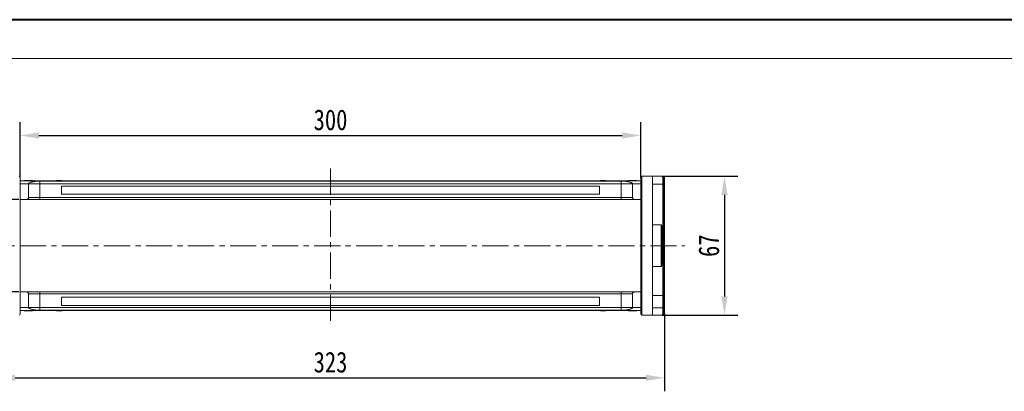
# Model space of a CAD drawing. Header units: millimetres. Extents: x -956 to 636, y -192 to 923.
# Tile 38 of 75: x -409 to 67, y 744 to 923. Entities that reach past the tile are written whole.
import ezdxf

# ---------------------------------------------------------------- set-up
doc = ezdxf.new("R2010")
doc.units = ezdxf.units.MM
doc.linetypes.add('CENTERX2', pattern=[20.32, 12.7, -2.54, 2.54, -2.54])
doc.styles.get("Standard").update_dxf_attribs({"font": '仿宋_GB2312.ttf', "width": 0.8})
doc.dimstyles.new('副本 ISO-45.1', dxfattribs={"dimtxt": 10, "dimasz": 9, "dimexe": 6.5, "dimexo": 0.625, "dimgap": 2.5, "dimtad": 1, "dimdsep": 46, "dimtxsty": 'Standard', "dimcen": 2.5, "dimadec": 0, "dimazin": 0, "dimtfac": 1, "dimtmove": 0, "dimatfit": 3, "dimfxl": 0, "dimarcsym": 0})

# ---------------------------------------------------------------- blocks, each defined once
blk = doc.blocks.new('*D3290')
at = {"color": 0, "lineweight": -2}
for p, q in [((-409.83, 836.59), (-448, 836.59)), ((-441.5, 827.59), (-441.5, 800.99)), ((-409.83, 791.99), (-448, 791.99))]:
    blk.add_line(p, q, dxfattribs=at)
at = {"color": 0, "lineweight": 9}
for points in [[(-443, 827.59), (-440, 827.59), (-441.5, 836.59)], [(-443, 800.99), (-440, 800.99), (-441.5, 791.99)]]:
    blk.add_solid(points, dxfattribs=at)
at = {"layer": 'Defpoints', "color": 0, "lineweight": 9}
for p in [(-409.2, 836.59), (-441.5, 791.99), (-409.2, 791.99)]:
    blk.add_point(p, dxfattribs=at)
at = {"color": 0, "lineweight": 9, "insert": (-449, 814.29), "char_height": 10, "attachment_point": 5, "rotation": 90}
blk.add_mtext('45', dxfattribs=at)
blk = doc.blocks.new('*D3291')
at = {"color": 0, "lineweight": -2}
for p, q in [((-98.69, 847.79), (-62.26, 847.79)), ((-68.76, 838.79), (-68.76, 789.79)), ((-98.69, 780.79), (-62.26, 780.79))]:
    blk.add_line(p, q, dxfattribs=at)
at = {"color": 0, "lineweight": 9}
for points in [[(-70.26, 838.79), (-67.26, 838.79), (-68.76, 847.79)], [(-70.26, 789.79), (-67.26, 789.79), (-68.76, 780.79)]]:
    blk.add_solid(points, dxfattribs=at)
at = {"layer": 'Defpoints', "color": 0, "lineweight": 9}
for p in [(-99.32, 847.79), (-99.32, 780.79), (-68.76, 780.79)]:
    blk.add_point(p, dxfattribs=at)
at = {"color": 0, "lineweight": 9, "insert": (-76.26, 814.29), "char_height": 10, "attachment_point": 5, "rotation": 90}
blk.add_mtext('67', dxfattribs=at)
blk = doc.blocks.new('*D3292')
at = {"color": 0, "lineweight": -2}
for p, q in [((-409.2, 847.23), (-409.2, 873.98)), ((-109.2, 847.23), (-109.2, 873.98)), ((-400.2, 867.48), (-118.2, 867.48))]:
    blk.add_line(p, q, dxfattribs=at)
at = {"color": 0, "lineweight": 9}
for points in [[(-400.2, 868.98), (-400.2, 865.98), (-409.2, 867.48)], [(-118.2, 868.98), (-118.2, 865.98), (-109.2, 867.48)]]:
    blk.add_solid(points, dxfattribs=at)
at = {"layer": 'Defpoints', "color": 0, "lineweight": 9}
for p in [(-109.2, 867.48), (-409.2, 846.61), (-109.2, 846.61)]:
    blk.add_point(p, dxfattribs=at)
at = {"color": 0, "lineweight": 9, "insert": (-259.2, 874.98), "char_height": 10, "attachment_point": 5}
blk.add_mtext('300', dxfattribs=at)
blk = doc.blocks.new('*D3293')
at = {"color": 0, "lineweight": -2}
for p, q in [((-420.7, 781.34), (-420.7, 744.01)), ((-97.7, 781.34), (-97.7, 744.01)), ((-411.7, 750.51), (-106.7, 750.51))]:
    blk.add_line(p, q, dxfattribs=at)
at = {"color": 0, "lineweight": 9}
for points in [[(-411.7, 752.01), (-411.7, 749.01), (-420.7, 750.51)], [(-106.7, 752.01), (-106.7, 749.01), (-97.7, 750.51)]]:
    blk.add_solid(points, dxfattribs=at)
at = {"layer": 'Defpoints', "color": 0, "lineweight": 9}
for p in [(-420.7, 781.96), (-97.7, 781.96), (-97.7, 750.51)]:
    blk.add_point(p, dxfattribs=at)
at = {"color": 0, "lineweight": 9, "insert": (-259.2, 758.01), "char_height": 10, "attachment_point": 5}
blk.add_mtext('323', dxfattribs=at)

msp = doc.modelspace()

# ---------------------------------------------------------------- linework, layer by layer
at = {"color": 7, "lineweight": 40}
msp.add_line((621.839, 923.349), (-955.855, 923.349), dxfattribs=at)
at = {"color": 7, "lineweight": 13}
msp.add_line((603.057, 904.567), (-861.945, 904.567), dxfattribs=at)
at = {"color": 1, "linetype": 'CENTERX2', "lineweight": 13}
for p, q in [((-259.204, 851.593), (-259.204, 776.987)), ((-429.706, 814.29), (-87.86, 814.29))]:
    msp.add_line(p, q, dxfattribs=at)
at = {"color": 7, "linetype": 'Continuous', "lineweight": 15}
for p, q in [((-108.704, 780.79), (-108.704, 847.79)), ((-103.554, 847.79), (-108.704, 847.79)), ((-103.554, 780.79), (-103.554, 847.79)), ((-99.054, 847.79), (-103.554, 847.79)), ((-259.204, 845.59), (-409.204, 845.59)), ((-409.204, 845.546), (-259.204, 845.546)), ((-405.204, 844.09), (-409.204, 844.09)), ((-407.255, 845.79), (-407.255, 845.59)), ((-406.849, 845.79), (-406.849, 845.59)), ((-405.231, 845.79), (-405.231, 845.59)), ((-405.204, 844.09), (-399.704, 844.09)), ((-405.204, 844.09), (-405.204, 837.59)), ((-403.615, 845.79), (-403.615, 845.59)), ((-403.204, 845.79), (-403.204, 845.59)), ((-259.204, 845.458), (-399.704, 845.458)), ((-399.704, 845.458), (-399.704, 844.09)), ((-399.704, 844.09), (-399.704, 837.59)), ((-399.704, 844.09), (-259.204, 844.09)), ((-391.687, 845.59), (-391.687, 845.79)), ((-391.687, 845.79), (-391.46, 845.79)), ((-391.46, 845.79), (-391.46, 845.59)), ((-391.447, 845.79), (-391.46, 845.79)), ((-391.447, 845.59), (-391.447, 845.79)), ((-391.447, 845.79), (-391.342, 845.79)), ((-391.342, 845.59), (-391.342, 845.79)), ((-391.342, 845.79), (-390.861, 845.79)), ((-390.861, 845.79), (-390.861, 845.59)), ((-390.652, 845.79), (-390.861, 845.79)), ((-390.652, 845.59), (-390.652, 845.79)), ((-390.652, 845.79), (-389.273, 845.79)), ((-389.273, 845.79), (-389.273, 845.59)), ((-389.134, 845.79), (-389.273, 845.79)), ((-259.204, 843.09), (-389.204, 843.09)), ((-389.204, 843.09), (-389.204, 839.09)), ((-389.134, 845.59), (-389.134, 845.79)), ((-109.204, 845.59), (-259.204, 845.59)), ((-259.204, 845.546), (-109.204, 845.546)), ((-118.704, 845.458), (-259.204, 845.458)), ((-259.204, 844.09), (-118.704, 844.09)), ((-129.204, 843.09), (-259.204, 843.09)), ((-129.204, 839.09), (-129.204, 843.09)), ((-128.66, 845.79), (-128.66, 845.59)), ((-128.656, 845.79), (-128.66, 845.79)), ((-128.656, 845.59), (-128.656, 845.79)), ((-128.656, 845.79), (-128.175, 845.79)), ((-128.175, 845.59), (-128.175, 845.79)), ((-127.915, 845.79), (-128.175, 845.79)), ((-127.915, 845.79), (-127.915, 845.59)), ((-127.844, 845.79), (-127.915, 845.79)), ((-127.844, 845.59), (-127.844, 845.79)), ((-127.844, 845.79), (-127.4, 845.79)), ((-127.4, 845.59), (-127.4, 845.79)), ((-127.4, 845.79), (-126.681, 845.79)), ((-126.681, 845.59), (-126.681, 845.79)), ((-126.681, 845.79), (-126.331, 845.79)), ((-126.331, 845.79), (-126.331, 845.59)), ((-126.225, 845.79), (-126.331, 845.79)), ((-126.225, 845.59), (-126.225, 845.79)), ((-126.225, 845.79), (-126.107, 845.79)), ((-126.107, 845.59), (-126.107, 845.79)), ((-118.704, 844.09), (-118.704, 845.458)), ((-118.704, 844.09), (-113.204, 844.09)), ((-118.704, 837.59), (-118.704, 844.09)), ((-115.204, 845.79), (-115.204, 845.59)), ((-113.204, 844.09), (-109.204, 844.09)), ((-113.204, 837.59), (-113.204, 844.09)), ((-113.15, 845.59), (-113.15, 845.79)), ((-111.153, 845.79), (-111.153, 845.59)), ((-103.554, 844.04), (-98.554, 844.04)), ((-98.554, 844.04), (-98.554, 847.123)), ((-98.554, 844.04), (-98.554, 790.248)), ((-98.054, 846.79), (-97.704, 846.791)), ((-98.054, 846.788), (-97.704, 846.788)), ((-98.054, 843.854), (-97.854, 843.854)), ((-98.054, 843.79), (-97.854, 843.79)), ((-97.854, 843.79), (-97.854, 840.554)), ((-97.704, 846.791), (-97.704, 846.788)), ((-97.704, 846.788), (-97.704, 781.792)), ((-389.204, 839.09), (-259.204, 839.09)), ((-259.204, 839.09), (-129.204, 839.09)), ((-97.854, 840.554), (-98.054, 840.554)), ((-98.054, 840.457), (-97.854, 840.457)), ((-97.854, 840.393), (-98.054, 840.393)), ((-98.054, 838.726), (-97.854, 838.726)), ((-97.854, 840.457), (-97.854, 840.393)), ((-409.204, 836.59), (-406.204, 836.59)), ((-399.704, 837.59), (-405.204, 837.59)), ((-399.704, 837.59), (-399.704, 836.59)), ((-259.204, 837.59), (-399.704, 837.59)), ((-399.704, 836.59), (-259.204, 836.59)), ((-118.704, 837.59), (-259.204, 837.59)), ((-259.204, 836.59), (-118.704, 836.59)), ((-113.204, 837.59), (-118.704, 837.59)), ((-118.704, 837.59), (-118.704, 836.59)), ((-112.204, 836.59), (-109.204, 836.59)), ((-99.404, 824.29), (-103.554, 824.29)), ((-99.404, 804.29), (-99.404, 824.29)), ((-103.554, 804.29), (-99.404, 804.29)), ((-406.204, 791.99), (-409.204, 791.99)), ((-405.204, 790.99), (-405.204, 784.49)), ((-405.204, 790.99), (-399.704, 790.99)), ((-399.704, 791.99), (-399.704, 790.99)), ((-259.204, 791.99), (-399.704, 791.99)), ((-399.704, 790.99), (-399.704, 784.49)), ((-399.704, 790.99), (-259.204, 790.99)), ((-118.704, 791.99), (-259.204, 791.99)), ((-259.204, 790.99), (-118.704, 790.99)), ((-118.704, 790.99), (-118.704, 791.99)), ((-118.704, 790.99), (-113.204, 790.99)), ((-118.704, 784.49), (-118.704, 790.99)), ((-113.204, 784.49), (-113.204, 790.99)), ((-112.204, 791.99), (-109.204, 791.99)), ((-98.554, 790.248), (-103.554, 790.248)), ((-98.554, 790.248), (-98.554, 784.204)), ((-259.204, 789.49), (-389.204, 789.49)), ((-389.204, 789.49), (-389.204, 785.49)), ((-389.204, 785.49), (-259.204, 785.49)), ((-129.204, 789.49), (-259.204, 789.49)), ((-259.204, 785.49), (-129.204, 785.49)), ((-129.204, 785.49), (-129.204, 789.49)), ((-98.054, 789.895), (-98.054, 783.851)), ((-409.204, 784.49), (-405.204, 784.49)), ((-259.204, 783.034), (-409.204, 783.034)), ((-409.204, 782.99), (-259.204, 782.99)), ((-407.255, 782.79), (-407.255, 782.99)), ((-405.258, 782.99), (-405.258, 782.79)), ((-399.704, 784.49), (-405.204, 784.49)), ((-403.204, 782.79), (-403.204, 782.99)), ((-399.704, 784.49), (-399.704, 783.122)), ((-259.204, 784.49), (-399.704, 784.49)), ((-399.704, 783.122), (-259.204, 783.122)), ((-391.687, 782.99), (-391.687, 782.79)), ((-391.569, 782.79), (-391.687, 782.79)), ((-391.569, 782.99), (-391.569, 782.79)), ((-391.569, 782.79), (-391.463, 782.79)), ((-391.463, 782.79), (-391.463, 782.99)), ((-391.112, 782.79), (-391.463, 782.79)), ((-391.112, 782.99), (-391.112, 782.79)), ((-390.394, 782.79), (-391.112, 782.79)), ((-390.394, 782.99), (-390.394, 782.79)), ((-389.95, 782.79), (-390.394, 782.79)), ((-389.95, 782.99), (-389.95, 782.79)), ((-389.95, 782.79), (-389.879, 782.79)), ((-389.879, 782.79), (-389.879, 782.99)), ((-389.879, 782.79), (-389.619, 782.79)), ((-389.619, 782.99), (-389.619, 782.79)), ((-389.137, 782.79), (-389.619, 782.79)), ((-389.137, 782.99), (-389.137, 782.79)), ((-389.137, 782.79), (-389.134, 782.79)), ((-389.134, 782.79), (-389.134, 782.99)), ((-118.704, 784.49), (-259.204, 784.49)), ((-259.204, 783.122), (-118.704, 783.122)), ((-109.204, 783.034), (-259.204, 783.034)), ((-259.204, 782.99), (-109.204, 782.99)), ((-128.66, 782.99), (-128.66, 782.79)), ((-128.66, 782.79), (-128.52, 782.79)), ((-128.52, 782.79), (-128.52, 782.99)), ((-127.141, 782.79), (-128.52, 782.79)), ((-127.141, 782.99), (-127.141, 782.79)), ((-127.141, 782.79), (-126.932, 782.79)), ((-126.932, 782.79), (-126.932, 782.99)), ((-126.451, 782.79), (-126.932, 782.79)), ((-126.451, 782.99), (-126.451, 782.79)), ((-126.346, 782.79), (-126.451, 782.79)), ((-126.346, 782.99), (-126.346, 782.79)), ((-126.346, 782.79), (-126.334, 782.79)), ((-126.334, 782.79), (-126.334, 782.99)), ((-126.107, 782.79), (-126.334, 782.79)), ((-126.107, 782.99), (-126.107, 782.79)), ((-118.704, 784.49), (-118.704, 783.122)), ((-113.204, 784.49), (-118.704, 784.49)), ((-115.204, 782.79), (-115.204, 782.99)), ((-114.793, 782.79), (-114.793, 782.99)), ((-109.204, 784.49), (-113.204, 784.49)), ((-113.177, 782.79), (-113.177, 782.99)), ((-111.559, 782.79), (-111.559, 782.99)), ((-111.153, 782.79), (-111.153, 782.99)), ((-108.704, 780.79), (-103.554, 780.79)), ((-98.554, 784.204), (-103.554, 784.204)), ((-103.554, 780.79), (-99.054, 780.79)), ((-98.554, 781.457), (-98.554, 784.204)), ((-97.704, 781.792), (-98.054, 781.792)), ((-97.704, 781.789), (-98.054, 781.79)), ((-97.704, 781.792), (-97.704, 781.789))]:
    msp.add_line(p, q, dxfattribs=at)
for centre, radius, start, end in [((-409.704, 847.29), 0.5, 0, 90), ((-108.704, 847.29), 0.5, 90, 180), ((-98.733, 847.634), 0.158, 13.23924, 79.39507), ((-98.485, 846.686), 0.443, 13.60053, 99.01929), ((-98.525, 844.511), 0.472, 266.44057, 355.93128), ((-99.404, 823.94), 0.35, 0, 90), ((-99.404, 804.64), 0.35, 270, 0), ((-98.492, 789.806), 0.446, 11.42175, 98.04947), ((-409.704, 781.29), 0.5, 270, 0), ((-108.704, 781.29), 0.5, 180, 270), ((-98.733, 780.946), 0.158, 280.60493, 346.76076), ((-98.492, 783.762), 0.446, 11.42175, 98.04947), ((-98.485, 781.894), 0.443, 260.98068, 346.39946)]:
    msp.add_arc(centre, radius, start, end, dxfattribs=at)
for points, knots in [([(-409.204, 814.29), (-409.204, 815.296), (-409.204, 817.309), (-409.204, 820.363), (-409.204, 823.423), (-409.204, 826.148), (-409.204, 828.485), (-409.204, 830.46), (-409.204, 832.698), (-409.204, 835.134), (-409.204, 837.666), (-409.204, 839.95), (-409.204, 841.727), (-409.204, 843.086), (-409.204, 844.109), (-409.204, 845.126), (-409.204, 846.057), (-409.204, 846.772), (-409.204, 847.211), (-409.204, 847.264), (-409.204, 847.29)], [0, 0, 0, 0, 0.0582421, 0.1164894, 0.178226, 0.2399726, 0.2828875, 0.3257092, 0.368633, 0.4343113, 0.5, 0.5656783, 0.6313669, 0.6742818, 0.7171034, 0.7600273, 0.8217639, 0.8835106, 0.9417527, 1, 1, 1, 1]), ([(-109.204, 847.29), (-109.204, 847.264), (-109.204, 847.211), (-109.204, 846.772), (-109.204, 846.057), (-109.204, 845.126), (-109.204, 844.109), (-109.204, 843.086), (-109.204, 841.728), (-109.204, 839.95), (-109.204, 837.666), (-109.204, 835.135), (-109.204, 832.698), (-109.204, 830.461), (-109.204, 828.486), (-109.204, 826.148), (-109.204, 823.423), (-109.204, 820.363), (-109.204, 817.309), (-109.204, 815.297), (-109.204, 814.29)], [0, 0, 0, 0, 0.0582421, 0.1164894, 0.178226, 0.2399726, 0.2828875, 0.3257092, 0.368633, 0.4343113, 0.5, 0.5656783, 0.6313669, 0.6742818, 0.7171034, 0.7600273, 0.8217639, 0.8835106, 0.9417527, 1, 1, 1, 1]), ([(-98.554, 847.123), (-98.564, 847.217), (-98.586, 847.424), (-98.757, 847.711), (-98.938, 847.759), (-99.054, 847.79)], [0, 0, 0, 0, 0.2270634, 0.50158693, 1, 1, 1, 1]), ([(-99.054, 847.79), (-98.932, 847.777), (-98.687, 847.751), (-98.357, 847.539), (-98.107, 847.213), (-98.071, 846.925), (-98.054, 846.79)], [0, 0, 0, 0, 0.2511309, 0.5018046, 0.7656407, 1, 1, 1, 1]), ([(-98.704, 847.789), (-98.648, 847.786), (-98.525, 847.78), (-98.338, 847.726), (-98.157, 847.633), (-97.974, 847.487), (-97.828, 847.291), (-97.725, 847.046), (-97.711, 846.882), (-97.704, 846.791)], [0, 0, 0, 0, 0.1117977, 0.2443303, 0.368648, 0.5004012, 0.6872226, 0.8279677, 1, 1, 1, 1]), ([(-406.849, 845.79), (-406.899, 845.79), (-407.001, 845.79), (-407.117, 845.79), (-407.2, 845.79), (-407.238, 845.79), (-407.253, 845.79), (-407.255, 845.79), (-407.255, 845.79)], [0, 0, 0, 0, 0.1937693, 0.3935642, 0.587886, 0.7891312, 0.8942826, 1, 1, 1, 1]), ([(-405.231, 845.79), (-405.365, 845.79), (-405.668, 845.79), (-406.188, 845.79), (-406.611, 845.79), (-406.819, 845.79), (-406.849, 845.79)], [0, 0, 0, 0, 0.2366286, 0.5373614, 0.9329864, 1, 1, 1, 1]), ([(-403.615, 845.79), (-403.669, 845.79), (-403.779, 845.79), (-404.011, 845.79), (-404.306, 845.79), (-404.637, 845.79), (-404.947, 845.79), (-405.136, 845.79), (-405.231, 845.79)], [0, 0, 0, 0, 0.118432, 0.2393289, 0.4494336, 0.6641784, 0.8318201, 1, 1, 1, 1]), ([(-399.704, 845.458), (-400.095, 845.449), (-400.792, 845.434), (-401.711, 845.346), (-402.496, 845.242), (-403.208, 845.113), (-403.872, 844.954), (-404.442, 844.765), (-404.878, 844.549), (-405.152, 844.322), (-405.187, 844.167), (-405.204, 844.09)], [0, 0, 0, 0, 0.1253767, 0.2231439, 0.3210442, 0.4226148, 0.5242047, 0.6437825, 0.7633681, 0.8816833, 1, 1, 1, 1]), ([(-403.204, 845.79), (-403.206, 845.79), (-403.211, 845.79), (-403.255, 845.79), (-403.332, 845.79), (-403.431, 845.79), (-403.529, 845.79), (-403.586, 845.79), (-403.615, 845.79)], [0, 0, 0, 0, 0.1926273, 0.3886837, 0.5820134, 0.7832006, 0.8910383, 1, 1, 1, 1]), ([(-113.204, 844.09), (-113.223, 844.171), (-113.262, 844.334), (-113.565, 844.572), (-114.043, 844.796), (-114.694, 844.999), (-115.5, 845.175), (-116.327, 845.302), (-117.115, 845.387), (-117.866, 845.444), (-118.41, 845.453), (-118.704, 845.458)], [0, 0, 0, 0, 0.1245955, 0.2491892, 0.3738223, 0.4984451, 0.6220504, 0.7455895, 0.8257011, 0.9057067, 1, 1, 1, 1]), ([(-113.15, 845.79), (-113.284, 845.79), (-113.685, 845.79), (-114.241, 845.79), (-114.749, 845.79), (-115.052, 845.79), (-115.19, 845.79), (-115.2, 845.79), (-115.204, 845.79)], [0, 0, 0, 0, 0.1423372, 0.4291269, 0.5899433, 0.7512055, 0.9098946, 1, 1, 1, 1]), ([(-111.153, 845.79), (-111.163, 845.79), (-111.185, 845.79), (-111.387, 845.79), (-111.692, 845.79), (-112.227, 845.79), (-112.736, 845.79), (-113.091, 845.79), (-113.15, 845.79)], [0, 0, 0, 0, 0.148288, 0.2977445, 0.4437132, 0.6077915, 0.9347078, 1, 1, 1, 1]), ([(-98.054, 844.478), (-98.054, 844.55), (-98.054, 844.696), (-98.054, 845.02), (-98.054, 845.393), (-98.054, 845.659), (-98.054, 845.79)], [0, 0, 0, 0, 0.24551284, 0.5, 0.75448716, 1, 1, 1, 1]), ([(-98.054, 844.478), (-98.054, 844.037), (-98.054, 843.157), (-98.054, 841.622), (-98.054, 839.929), (-98.054, 838.063), (-98.054, 836.035), (-98.054, 833.868), (-98.054, 831.581), (-98.054, 829.194), (-98.054, 826.339), (-98.054, 822.983), (-98.054, 819.544), (-98.054, 816.497), (-98.054, 813.871), (-98.054, 811.228), (-98.054, 808.577), (-98.054, 805.935), (-98.054, 803.338), (-98.054, 800.809), (-98.054, 798.367), (-98.054, 795.669), (-98.054, 792.769), (-98.054, 790.853), (-98.054, 789.895)], [0, 0, 0, 0, 0.0411432, 0.0821686, 0.1233154, 0.1653953, 0.2076405, 0.2500186, 0.2923895, 0.3346347, 0.3767218, 0.4383567, 0.5, 0.5411413, 0.5821667, 0.6233154, 0.6653953, 0.7076405, 0.7500186, 0.7923895, 0.8346347, 0.8767218, 0.9383589, 1, 1, 1, 1]), ([(-97.854, 843.823), (-97.854, 843.828), (-97.854, 843.841), (-97.854, 843.852), (-97.854, 843.853), (-97.854, 843.854)], [0, 0, 0, 0, 0.2339239, 0.616331, 1, 1, 1, 1]), ([(-97.854, 838.726), (-97.854, 838.732), (-97.854, 838.744), (-97.854, 838.906), (-97.854, 839.231), (-97.854, 839.739), (-97.854, 840.135), (-97.854, 840.393)], [0, 0, 0, 0, 0.1552919, 0.3531453, 0.543243, 0.704067, 1, 1, 1, 1]), ([(-405.204, 837.59), (-405.215, 837.478), (-405.237, 837.253), (-405.41, 836.953), (-405.663, 836.727), (-405.945, 836.607), (-406.13, 836.595), (-406.204, 836.59)], [0, 0, 0, 0, 0.2146939, 0.4293877, 0.6440816, 0.8587754, 1, 1, 1, 1]), ([(-406.204, 836.59), (-406.183, 836.59), (-406.14, 836.59), (-405.778, 836.59), (-405.178, 836.59), (-404.333, 836.59), (-403.464, 836.59), (-402.699, 836.59), (-401.918, 836.59), (-400.917, 836.59), (-400.1, 836.59), (-399.704, 836.59)], [0, 0, 0, 0, 0.11649679, 0.2399717, 0.36857994, 0.49991744, 0.63125493, 0.69561579, 0.7600283, 0.88350321, 1, 1, 1, 1]), ([(-118.704, 836.59), (-118.308, 836.59), (-117.491, 836.59), (-116.28, 836.59), (-115.115, 836.59), (-114.075, 836.59), (-113.369, 836.59), (-112.922, 836.59), (-112.568, 836.59), (-112.268, 836.59), (-112.225, 836.59), (-112.204, 836.59)], [0, 0, 0, 0, 0.1164968, 0.2399717, 0.3685799, 0.4999174, 0.6312549, 0.6956158, 0.7600283, 0.8835032, 1, 1, 1, 1]), ([(-112.204, 836.59), (-112.316, 836.601), (-112.541, 836.623), (-112.841, 836.796), (-113.067, 837.049), (-113.187, 837.331), (-113.199, 837.516), (-113.204, 837.59)], [0, 0, 0, 0, 0.21469386, 0.42938772, 0.64408158, 0.85877544, 1, 1, 1, 1]), ([(-99.054, 814.29), (-99.054, 814.682), (-99.054, 815.479), (-99.054, 816.673), (-99.054, 817.766), (-99.054, 818.737), (-99.054, 819.586), (-99.054, 820.386), (-99.054, 821.372), (-99.054, 822.21), (-99.054, 822.874), (-99.054, 823.399), (-99.054, 823.845), (-99.054, 823.909), (-99.054, 823.94)], [0, 0, 0, 0, 0.07766667, 0.15774142, 0.24004141, 0.3044107, 0.36874521, 0.43448416, 0.50018759, 0.63145414, 0.69582342, 0.76015794, 0.88356614, 1, 1, 1, 1]), ([(-409.204, 781.29), (-409.204, 781.316), (-409.204, 781.369), (-409.204, 781.808), (-409.204, 782.523), (-409.204, 783.454), (-409.204, 784.471), (-409.204, 785.494), (-409.204, 786.852), (-409.204, 788.63), (-409.204, 790.914), (-409.204, 793.445), (-409.204, 795.882), (-409.204, 798.119), (-409.204, 800.094), (-409.204, 802.432), (-409.204, 805.157), (-409.204, 808.217), (-409.204, 811.271), (-409.204, 813.284), (-409.204, 814.29)], [0, 0, 0, 0, 0.0582421, 0.1164894, 0.178226, 0.2399726, 0.2828875, 0.3257092, 0.368633, 0.4343113, 0.5, 0.5656783, 0.6313669, 0.6742818, 0.7171034, 0.7600273, 0.8217639, 0.8835106, 0.9417527, 1, 1, 1, 1]), ([(-109.204, 814.29), (-109.204, 813.284), (-109.204, 811.271), (-109.204, 808.217), (-109.204, 805.157), (-109.204, 802.432), (-109.204, 800.095), (-109.204, 798.12), (-109.204, 795.882), (-109.204, 793.446), (-109.204, 790.915), (-109.204, 788.63), (-109.204, 786.853), (-109.204, 785.494), (-109.204, 784.471), (-109.204, 783.454), (-109.204, 782.523), (-109.204, 781.808), (-109.204, 781.369), (-109.204, 781.316), (-109.204, 781.29)], [0, 0, 0, 0, 0.0582421, 0.1164894, 0.178226, 0.2399726, 0.2828875, 0.3257092, 0.368633, 0.4343113, 0.5, 0.5656783, 0.6313669, 0.6742818, 0.7171034, 0.7600273, 0.8217639, 0.8835106, 0.9417527, 1, 1, 1, 1]), ([(-99.054, 804.64), (-99.054, 804.654), (-99.054, 804.682), (-99.054, 804.914), (-99.054, 805.264), (-99.054, 805.707), (-99.054, 806.203), (-99.054, 806.787), (-99.054, 807.676), (-99.054, 808.709), (-99.054, 809.843), (-99.054, 811.003), (-99.054, 812.489), (-99.054, 813.702), (-99.054, 814.29)], [0, 0, 0, 0, 0.0776745, 0.1577414, 0.2400414, 0.3044107, 0.3687452, 0.4344841, 0.5001876, 0.6314541, 0.6958234, 0.7601579, 0.8835661, 1, 1, 1, 1]), ([(-406.204, 791.99), (-406.092, 791.979), (-405.867, 791.957), (-405.567, 791.784), (-405.341, 791.531), (-405.221, 791.25), (-405.209, 791.064), (-405.204, 790.99)], [0, 0, 0, 0, 0.21469386, 0.42938772, 0.64408158, 0.85877544, 1, 1, 1, 1]), ([(-399.704, 791.99), (-400.101, 791.99), (-400.917, 791.99), (-402.129, 791.99), (-403.293, 791.99), (-404.333, 791.99), (-405.039, 791.99), (-405.486, 791.99), (-405.84, 791.99), (-406.14, 791.99), (-406.183, 791.99), (-406.204, 791.99)], [0, 0, 0, 0, 0.11649679, 0.2399717, 0.36857994, 0.49991744, 0.63125493, 0.69561579, 0.7600283, 0.88350321, 1, 1, 1, 1]), ([(-112.204, 791.99), (-112.225, 791.99), (-112.269, 791.99), (-112.63, 791.99), (-113.23, 791.99), (-114.075, 791.99), (-114.944, 791.99), (-115.709, 791.99), (-116.49, 791.99), (-117.491, 791.99), (-118.308, 791.99), (-118.704, 791.99)], [0, 0, 0, 0, 0.1164968, 0.2399717, 0.3685799, 0.4999174, 0.6312549, 0.6956158, 0.7600283, 0.8835032, 1, 1, 1, 1]), ([(-113.204, 790.99), (-113.193, 791.102), (-113.171, 791.327), (-112.998, 791.627), (-112.745, 791.853), (-112.464, 791.973), (-112.278, 791.985), (-112.204, 791.99)], [0, 0, 0, 0, 0.21469386, 0.42938772, 0.64408158, 0.85877544, 1, 1, 1, 1]), ([(-407.255, 782.79), (-407.245, 782.79), (-407.223, 782.79), (-407.022, 782.79), (-406.717, 782.79), (-406.181, 782.79), (-405.671, 782.79), (-405.316, 782.79), (-405.258, 782.79)], [0, 0, 0, 0, 0.1482689, 0.2976473, 0.4424214, 0.6078512, 0.9356585, 1, 1, 1, 1]), ([(-405.258, 782.79), (-405.125, 782.79), (-404.723, 782.79), (-404.167, 782.79), (-403.659, 782.79), (-403.356, 782.79), (-403.218, 782.79), (-403.208, 782.79), (-403.204, 782.79)], [0, 0, 0, 0, 0.1423372, 0.4291269, 0.5899433, 0.7512055, 0.9098946, 1, 1, 1, 1]), ([(-405.204, 784.49), (-405.185, 784.409), (-405.146, 784.246), (-404.844, 784.008), (-404.365, 783.785), (-403.714, 783.581), (-402.908, 783.405), (-402.081, 783.278), (-401.293, 783.193), (-400.542, 783.136), (-399.998, 783.127), (-399.704, 783.122)], [0, 0, 0, 0, 0.1245955, 0.2491892, 0.3738223, 0.4984451, 0.6220504, 0.7455895, 0.8257011, 0.9057067, 1, 1, 1, 1]), ([(-118.704, 783.122), (-118.313, 783.131), (-117.616, 783.146), (-116.697, 783.234), (-115.912, 783.338), (-115.2, 783.467), (-114.536, 783.626), (-113.966, 783.815), (-113.53, 784.031), (-113.256, 784.258), (-113.221, 784.413), (-113.204, 784.49)], [0, 0, 0, 0, 0.1253767, 0.2231439, 0.3210442, 0.4226148, 0.5242047, 0.6437825, 0.7633681, 0.8816833, 1, 1, 1, 1]), ([(-115.204, 782.79), (-115.202, 782.79), (-115.197, 782.79), (-115.153, 782.79), (-115.076, 782.79), (-114.977, 782.79), (-114.879, 782.79), (-114.822, 782.79), (-114.793, 782.79)], [0, 0, 0, 0, 0.1926347, 0.388697, 0.5820148, 0.7830443, 0.8909593, 1, 1, 1, 1]), ([(-114.793, 782.79), (-114.739, 782.79), (-114.629, 782.79), (-114.392, 782.79), (-114.085, 782.79), (-113.748, 782.79), (-113.443, 782.79), (-113.266, 782.79), (-113.177, 782.79)], [0, 0, 0, 0, 0.1184406, 0.2393457, 0.4595932, 0.6849248, 0.8422399, 1, 1, 1, 1]), ([(-113.177, 782.79), (-113.043, 782.79), (-112.74, 782.79), (-112.211, 782.79), (-111.789, 782.79), (-111.582, 782.79), (-111.559, 782.79)], [0, 0, 0, 0, 0.23673076, 0.53755546, 0.94966792, 1, 1, 1, 1]), ([(-111.559, 782.79), (-111.509, 782.79), (-111.407, 782.79), (-111.291, 782.79), (-111.208, 782.79), (-111.17, 782.79), (-111.155, 782.79), (-111.154, 782.79), (-111.153, 782.79)], [0, 0, 0, 0, 0.1937762, 0.3936, 0.5878635, 0.7889077, 0.894169, 1, 1, 1, 1]), ([(-98.054, 781.79), (-98.071, 781.655), (-98.107, 781.367), (-98.357, 781.041), (-98.687, 780.829), (-98.931, 780.803), (-99.054, 780.79)], [0, 0, 0, 0, 0.23435876, 0.49821551, 0.74848117, 1, 1, 1, 1]), ([(-99.054, 780.79), (-98.938, 780.821), (-98.757, 780.869), (-98.586, 781.156), (-98.564, 781.363), (-98.554, 781.457)], [0, 0, 0, 0, 0.4984129, 0.772928, 1, 1, 1, 1]), ([(-97.704, 781.789), (-97.711, 781.699), (-97.725, 781.534), (-97.827, 781.289), (-97.973, 781.094), (-98.157, 780.947), (-98.339, 780.853), (-98.526, 780.8), (-98.648, 780.794), (-98.704, 780.791)], [0, 0, 0, 0, 0.1718456, 0.312445, 0.4991009, 0.6298393, 0.7575038, 0.8890244, 1, 1, 1, 1])]:
    msp.add_open_spline(points, degree=3, knots=knots, dxfattribs=at)
for points in [[(-98.054, 846.79), (-98.054, 846.641), (-98.054, 846.343), (-98.054, 845.974), (-98.054, 845.79)], [(-98.054, 783.851), (-98.054, 783.696), (-98.054, 783.386), (-98.054, 782.989), (-98.054, 782.79)], [(-98.054, 782.79), (-98.054, 782.606), (-98.054, 782.237), (-98.054, 781.939), (-98.054, 781.79)]]:
    msp.add_open_spline(points, degree=3, dxfattribs=at)

# ---------------------------------------------------------------- dimensions: what is measured, and where the dimension line sits
at = {"color": 5, "lineweight": 9}
for base, p1, p2, picture, middle in [((-109.204, 867.476), (-409.204, 846.607), (-109.204, 846.607), '*D3292', (-259.204, 874.976)), ((-97.704, 750.507), (-420.704, 781.965), (-97.704, 781.965), '*D3293', (-259.204, 758.007))]:
    dim = msp.add_linear_dim(base=base, p1=p1, p2=p2, dimstyle='副本 ISO-45.1', dxfattribs=at)
    dim.commit()
    dim.dimension.update_dxf_attribs({"geometry": picture, "text_midpoint": middle})
dim = msp.add_linear_dim(base=(-68.761, 780.79), p1=(-99.317, 847.79), p2=(-99.317, 780.79), angle=90, dimstyle='副本 ISO-45.1', dxfattribs=at)
dim.commit()
dim.dimension.update_dxf_attribs({"geometry": '*D3291', "text_midpoint": (-76.261, 814.29)})
dim = msp.add_linear_dim(base=(-441.497, 791.99), p1=(-409.204, 836.59), p2=(-409.204, 791.99), angle=90, text='45', dimstyle='副本 ISO-45.1', dxfattribs=at)
dim.commit()
dim.dimension.update_dxf_attribs({"geometry": '*D3290', "text_midpoint": (-448.997, 814.29)})

doc.saveas('drawing.dxf')
